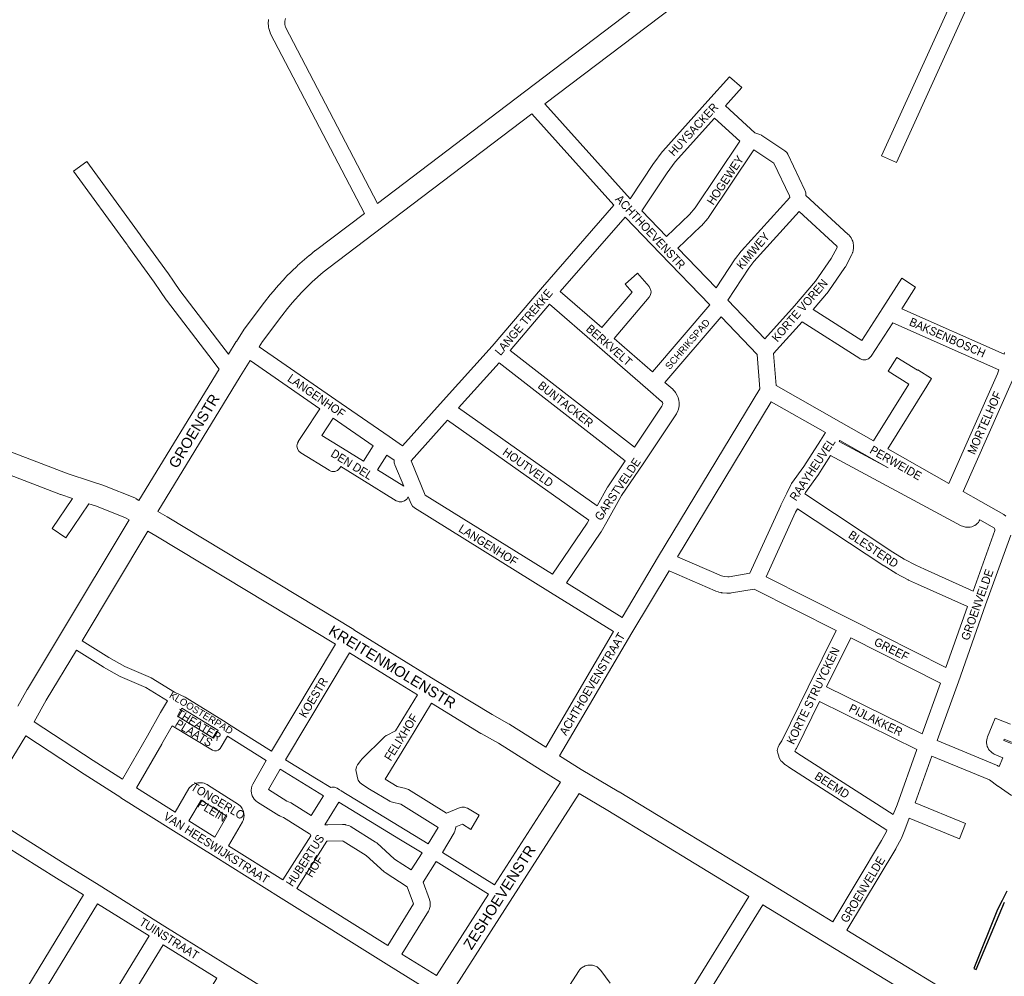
# Model space of a CAD drawing. Header units: metres. Extents: x 123817 to 142006, y 393105 to 406084.
# Tile 134 of 138: x 137840 to 138739, y 402175 to 403048. Entities that reach past the tile are written whole.
import ezdxf
from ezdxf.enums import TextEntityAlignment as Align

# ---------------------------------------------------------------- set-up
doc = ezdxf.new("R2010")
doc.units = ezdxf.units.M
doc.header["$MEASUREMENT"] = 0
doc.styles.add('Style-Arial', font='arial.ttf')

msp = doc.modelspace()

# ---------------------------------------------------------------- linework, layer by layer
at = {"color": 40, "linetype": 'Continuous', "lineweight": 0, "flags": 128}
for points in [[(138166.86, 402880.39), (138300.95, 402982.09), (138617.4, 403222.2), (139263.82, 403714.27), (139264.21, 403714.55), (139275, 403721.97), (139319.39, 403755.69), (139330.5, 403765.14), (139330.93, 403765.48), (139452.11, 403857.57), (139452.59, 403857.92), (139493.78, 403885.51), (139494.34, 403885.86), (139494.34, 403885.86), (139529.85, 403906.36)], [(138624.22, 403202.27), (138530.86, 403131.43), (138319.69, 402971.21)], [(138307.7, 402962.11), (138171.54, 402858.84), (138171.54, 402858.84), (138171.54, 402858.84), (138122.32, 402821.53), (138117.18, 402817.42), (138107.12, 402808.66), (138097.65, 402799.38), (138088.67, 402789.52), (138084.48, 402784.5), (138079.29, 402777.85), (138061.61, 402754.2), (138058.54, 402749.51)], [(138030.52, 402742.71), (138037.74, 402754.23), (138037.81, 402754.33), (138037.84, 402754.38), (138045.04, 402765.4), (138045.4, 402765.93), (138063.34, 402789.91), (138063.46, 402790.07), (138068.81, 402796.92), (138069.02, 402797.18), (138073.45, 402802.49), (138073.47, 402802.52), (138073.73, 402802.82), (138083.05, 402813.06), (138083.45, 402813.48), (138093.34, 402823.16), (138093.77, 402823.55), (138104.2, 402832.64), (138104.53, 402832.92), (138109.94, 402837.24), (138110.14, 402837.39), (138154.74, 402871.2)], [(137326.77, 402861.02), (137329.49, 402858.12), (137336.6, 402851.38), (137344.19, 402845.2), (137347.97, 402842.47), (137356.22, 402837.2), (137364.77, 402832.62), (137373.77, 402828.65), (137824.61, 402656.18), (137824.62, 402656.18), (137824.62, 402656.18), (137884.05, 402633.39), (137904.61, 402626.75), (137904.61, 402626.75), (137904.61, 402626.75), (137916.67, 402622.86), (137917.34, 402622.61), (137944.94, 402611.46), (137946.19, 402610.85), (137946.36, 402610.75), (137948.88, 402609.23), (138022.07, 402729.14)], [(138050.46, 402736.86), (138041.31, 402722.29), (137966.09, 402599.04), (137974.47, 402594.2), (137974.47, 402594.2), (137974.64, 402594.1), (138145.04, 402491.23), (138145.05, 402491.23), (138145.13, 402491.18), (138220, 402444.91), (138271.35, 402413.69), (138287.12, 402404.94), (138287.27, 402404.86), (138287.6, 402404.66), (138320.38, 402383.99)], [(137888.26, 402611.01), (137877.64, 402614.44), (137877.14, 402614.62), (137822.83, 402635.44)], [(137903.12, 402606.21), (137910.18, 402603.93), (137936.71, 402593.21), (137939.85, 402591.32), (137877.25, 402487.06), (137846.97, 402436.91), (137846.81, 402436.64), (137838.23, 402421.39)], [(137896.89, 402480.92), (137957.07, 402581.15), (137964.39, 402576.93), (138128.33, 402477.96)], [(137853.16, 402407.14), (137864.17, 402426.7), (137891.73, 402472.35)], [(138141.13, 402470.14), (138179.55, 402446.4), (138203.19, 402431.79)], [(138273.63, 402258.13), (138333.81, 402351.99), (138316.36, 402362.88), (138316.36, 402362.88), (138316.32, 402362.9), (138277.17, 402387.59), (138261.47, 402396.3), (138261.32, 402396.38), (138261.13, 402396.5), (138215.98, 402423.95)], [(137803.44, 402325.95), (137812.86, 402341.23), (137845.52, 402394.21)], [(138333.09, 402376.01), (138352.89, 402363.65), (138387.29, 402343.25), (138387.38, 402343.19), (138522.87, 402260.87), (138522.87, 402260.87), (138522.87, 402260.87), (138582.63, 402224.53)], [(138240.39, 402163.11), (138240.38, 402163.18), (138238.65, 402166.18), (138238.51, 402166.29), (138287.85, 402243.24), (138350.89, 402341.58), (138377.04, 402326.07), (138505.99, 402247.72)], [(138220.54, 402175.32), (138268.24, 402249.71)], [(138518.81, 402239.93), (138578.7, 402203.52), (138715.05, 402120.48)], [(138812.54, 402084.77), (138731.99, 402133.58), (138595.45, 402216.73)]]:
    msp.add_lwpolyline(points, dxfattribs=at)
at = {"color": 9, "linetype": 'Continuous', "lineweight": 0, "flags": 128}
for points in [[(138730.07, 403114.15), (138640.65, 402917.59), (138627, 402923.8), (138717.1, 403121.88)], [(138154.74, 402871.2), (138069.12, 403035.1), (138068.72, 403036.01), (138068.57, 403036.46), (138067.5, 403040.1), (138067.26, 403041.25), (138067.02, 403043.14), (138066.96, 403044.09), (138067, 403044.32), (138066.96, 403044.32), (138067.07, 403048.11)], [(138082.62, 403049.2), (138082.04, 403046.87), (138081.97, 403044.46), (138082.06, 403043.76), (138082.76, 403041.39), (138166.86, 402880.39)], [(138319.69, 402971.21), (138397.47, 402884.65), (138418.81, 402916.85), (138419.08, 402917.22), (138426.83, 402927.48), (138427.07, 402927.78), (138427.23, 402927.96), (138468.33, 402973.87), (138488.19, 402996.04), (138499.36, 402986.04), (138484.46, 402969.4), (138511.27, 402944.9), (138515.98, 402943.31), (138517.32, 402942.7), (138517.74, 402942.44), (138538.92, 402928.25), (138540.49, 402926.84), (138541.51, 402925.25), (138557.13, 402892.51), (138557.41, 402891.85), (138557.82, 402890.08), (138558.1, 402887.46), (138596.64, 402852.11), (138597.14, 402851.61), (138598.16, 402850.48), (138598.33, 402850.28), (138599.24, 402848.92), (138600.4, 402846.68), (138600.8, 402845.79), (138601.15, 402844.44), (138601.54, 402842.06), (138601.64, 402840.84), (138601.57, 402839.79), (138601.2, 402837.19), (138600.82, 402835.68), (138600.71, 402835.39), (138600.23, 402834.22), (138599.93, 402833.58), (138594.14, 402822.59), (138593.67, 402821.82), (138579.01, 402800.65), (138578.59, 402800.1), (138578.55, 402800.05), (138564.53, 402783.61), (138609.09, 402755.29), (138628.17, 402784.9), (138645.65, 402812.07), (138658.27, 402803.95), (138645.53, 402784.15), (138738.99, 402742.81), (138739.47, 402744.24)], [(138058.54, 402749.51), (138128.54, 402701.11), (138177.34, 402667.41), (138189.43, 402659.07), (138223.85, 402697.43), (138223.85, 402697.43), (138223.87, 402697.45), (138271.34, 402750), (138317.41, 402803.95), (138317.42, 402803.95), (138317.47, 402804.02), (138382.72, 402878.62), (138307.7, 402962.11)], [(138430.64, 402850.26), (138408.14, 402873.61), (138431.19, 402908.36), (138438.61, 402918.19), (138474.46, 402958.22), (138497.56, 402937.11), (138456.93, 402876.21), (138451.55, 402870.11), (138430.64, 402850.26)], [(138476.09, 402803.13), (138441.05, 402839.46), (138462.12, 402859.46), (138462.58, 402859.94), (138468.51, 402866.66), (138468.63, 402866.8), (138469.13, 402867.46), (138510.39, 402929.31), (138528.86, 402916.94), (138543.05, 402887.21), (138543.21, 402885.64), (138499.23, 402837.13), (138499.04, 402836.91), (138498.8, 402836.61), (138493.81, 402829.99), (138493.53, 402829.6), (138476.09, 402803.13)], [(138022.07, 402729.14), (138012.59, 402741.34), (138012.55, 402741.39), (137973.98, 402791.92), (137973.66, 402792.37), (137968.65, 402800.05), (137962.85, 402808.47), (137938.61, 402841.62), (137937.96, 402842.68), (137937.58, 402843.44), (137889.21, 402909.93), (137901.33, 402918.75), (137950.07, 402851.77), (137950.7, 402850.73), (137951.08, 402849.97), (137975.02, 402817.24), (137975.14, 402817.07), (137981.05, 402808.49), (137981.16, 402808.33), (137986.07, 402800.8), (138024.45, 402750.52), (138030.52, 402742.71)], [(138520.61, 402756.79), (138486.7, 402791.97), (138505.93, 402821.15), (138510.57, 402827.3), (138551.85, 402872.84), (138586.23, 402841.3), (138586.37, 402841.15), (138586.54, 402840.82), (138586.55, 402840.75), (138586.48, 402840.24), (138581.08, 402829.98), (138566.89, 402809.5), (138547.57, 402786.85), (138520.61, 402756.79)], [(138417.91, 402726.68), (138470.19, 402787.64), (138425, 402834.49), (138425, 402834.5), (138425, 402834.5), (138393.19, 402867.51), (138393.05, 402867.65), (138333.72, 402799.81), (138371.52, 402766.97), (138399.23, 402799.45), (138392.92, 402806.68), (138404.21, 402816.55), (138414.79, 402804.44), (138414.89, 402804.33), (138416.19, 402802.07), (138416.64, 402799.51), (138416.19, 402796.94), (138414.89, 402794.69), (138414.85, 402794.64), (138382.85, 402757.14), (138417.91, 402726.68)], [(138401.33, 402657.73), (138287.77, 402746.15), (138323.91, 402788.46), (138367.4, 402750.69), (138413.78, 402710.41), (138413.78, 402710.41), (138413.79, 402710.4), (138426.27, 402699.6), (138426.42, 402699.43), (138426.99, 402698.45), (138427.21, 402697.6), (138427.19, 402696.5), (138426.56, 402695.13), (138401.33, 402657.73)], [(138390.08, 402502.37), (138339.33, 402533.9), (138370.65, 402580.18), (138370.9, 402580.58), (138376.22, 402589.62), (138376.25, 402589.69), (138376.3, 402589.75), (138389.65, 402613.55), (138409.28, 402642.69), (138439.35, 402687.26), (138439.95, 402688.34), (138441.17, 402691.01), (138441.39, 402691.55), (138441.66, 402692.46), (138441.98, 402693.89), (138442.17, 402695.41), (138442.22, 402698.34), (138442.23, 402698.48), (138441.99, 402700.36), (138441.25, 402703.2), (138441.04, 402703.89), (138440.48, 402705.08), (138439.01, 402707.62), (138438.27, 402708.68), (138438.12, 402708.86), (138437.14, 402709.95), (138436.45, 402710.63), (138429.25, 402716.86), (138480.57, 402776.71), (138513.55, 402742.5), (138516.09, 402711.2), (138423.53, 402558.17), (138423.52, 402558.16), (138423.52, 402558.15), (138390.08, 402502.37)], [(138688.5, 402624.74), (138732.89, 402724.82), (138734.16, 402728.54), (138637.31, 402771.39), (138617.66, 402740.9), (138617.1, 402740.14), (138615.11, 402738.46), (138612.66, 402737.57), (138610.06, 402737.57), (138607.61, 402738.46), (138607.33, 402738.63), (138554.56, 402772.17), (138528.54, 402743.17), (138530.91, 402713.97), (138590.18, 402680.47), (138590.19, 402680.46), (138590.19, 402680.46), (138619.73, 402663.72), (138651.94, 402715.26), (138633.2, 402727.13), (138641.22, 402739.81), (138659.89, 402727.98), (138660.14, 402728.4), (138672.86, 402720.45), (138668.61, 402713.64), (138632.79, 402656.32), (138688.5, 402624.74)], [(138050.46, 402736.86), (138113.99, 402692.93), (138099.15, 402670.3), (138094.35, 402663.08), (138094.49, 402663.11), (138093.55, 402661.49), (138093.1, 402658.93), (138093.55, 402656.36), (138094.86, 402654.11), (138096.67, 402652.54), (138122.47, 402636.67), (138122.65, 402636.57), (138125.1, 402635.68), (138127.7, 402635.68), (138130.15, 402636.57), (138132.15, 402638.24), (138132.77, 402639.11), (138133.36, 402640.05), (138152.47, 402628.23), (138183.76, 402608.86), (138183.96, 402608.74), (138186.41, 402607.85), (138189.01, 402607.85), (138191.46, 402608.74), (138193.46, 402610.42), (138194.71, 402612.59), (138197.44, 402606.01), (138198.62, 402604.07), (138200.41, 402602.52), (138324.79, 402525.27), (138382.41, 402489.47), (138320.38, 402383.99)], [(138367.28, 402604.34), (138240.67, 402693.67), (138277.87, 402734.85), (138392.93, 402645.26), (138377.04, 402621.68), (138376.72, 402621.16), (138367.28, 402604.34)], [(138746.74, 402719.05), (138701.62, 402617.32), (138717.67, 402608.24), (138738.73, 402596.35), (138738.79, 402596.31), (138740.75, 402594.68)], [(138486.64, 402539.48), (138483.47, 402539.74), (138482.26, 402540.01), (138480.9, 402540.46), (138440.82, 402557.77), (138526.41, 402699.28), (138576, 402671.26), (138571.49, 402664.01), (138556.25, 402640.11), (138545.01, 402624.56), (138544.38, 402623.51), (138540.59, 402615.9), (138535.1, 402604.91), (138534.98, 402604.66), (138506.87, 402542.76), (138487.83, 402539.55), (138486.64, 402539.48)], [(138154.01, 402644.91), (138134.88, 402656.75), (138115.91, 402668.49), (138126.34, 402684.4), (138162.92, 402659.14), (138154.01, 402644.91)], [(138326.57, 402541.82), (138210.37, 402613.99), (138197.33, 402645.41), (138230.56, 402682.45), (138359.79, 402591.27), (138358.1, 402588.39), (138326.57, 402541.82)], [(138633.21, 402638.84), (138588.43, 402662.84), (138589.06, 402663.86), (138618.58, 402647.13), (138618.58, 402647.13), (138633.21, 402638.84)], [(138190.73, 402622.19), (138166.77, 402637.02), (138175.28, 402650.61), (138181.84, 402646.08), (138181.82, 402645.87), (138181.89, 402645.88), (138181.81, 402645.44), (138182.1, 402643.37), (138182.36, 402642.49), (138182.52, 402642), (138182.64, 402641.69), (138190.73, 402622.19)], [(138710.79, 402526.4), (138666.19, 402546.35), (138658.36, 402549.99), (138647.75, 402555.65), (138637.44, 402562.03), (138556.97, 402615.15), (138557.53, 402616.27), (138568.54, 402631.5), (138568.78, 402631.86), (138580.42, 402650.12), (138699.93, 402586.05), (138701.14, 402585.54), (138702.79, 402585), (138703.83, 402584.74), (138705.37, 402584.63), (138707.11, 402584.68), (138708.17, 402584.79), (138709.66, 402585.22), (138711.27, 402585.87), (138712.23, 402586.33), (138713.49, 402587.24), (138714.78, 402588.4), (138715.52, 402589.17), (138716.36, 402590.4), (138716.92, 402591.44), (138730.19, 402583.94), (138730.23, 402583.89), (138730.26, 402583.85), (138730.68, 402582.64), (138730.59, 402581.58), (138710.79, 402526.4)], [(137903.12, 402606.21), (137881.98, 402575.02), (137869.56, 402583.43), (137888.26, 402611.01)], [(138685.97, 402456.73), (138598.94, 402500.56), (138521.85, 402539.48), (138548.58, 402598.33), (138550.23, 402601.63), (138629.26, 402549.45), (138629.45, 402549.34), (138640.06, 402542.77), (138640.25, 402542.65), (138640.47, 402542.53), (138651.48, 402536.66), (138651.85, 402536.48), (138659.91, 402532.73), (138660.01, 402532.68), (138705.73, 402512.24), (138685.97, 402456.73)], [(138745.05, 402577.45), (138722.18, 402513.73), (138697.25, 402443.7), (138697.25, 402443.69), (138697.25, 402443.69), (138678.05, 402389.91), (138732.18, 402367.52), (138733.06, 402367.08), (138733.73, 402366.65), (138734.45, 402366.12), (138737.75, 402374.32), (138729.94, 402377.58), (138729.08, 402378), (138727.78, 402378.95), (138726.49, 402380.12), (138725.79, 402380.85), (138724.9, 402382.18), (138724.09, 402383.73), (138723.68, 402384.65), (138723.3, 402386.22), (138723.06, 402387.94), (138723, 402388.94), (138723.28, 402390.54), (138723.17, 402390.54), (138723.55, 402392.24), (138723.82, 402393.2), (138723.94, 402393.5), (138728.19, 402403.79), (138730.9, 402410.37), (138744.9, 402405.04)], [(138333.09, 402376.01), (138399.04, 402488.15), (138433, 402544.8), (138475.26, 402526.55), (138475.9, 402526.31), (138477.91, 402525.65), (138478.6, 402525.46), (138480.67, 402524.99), (138481.02, 402524.92), (138481.71, 402524.83), (138485.94, 402524.48), (138487, 402524.47), (138489.12, 402524.6), (138489.93, 402524.69), (138510.86, 402528.23), (138585.56, 402490.51), (138560.21, 402438.81), (138536.07, 402389.81), (138533.71, 402386.13), (138533.28, 402385.38), (138532.62, 402384.03), (138532.73, 402384.02), (138532.3, 402383.29), (138531.85, 402380.73), (138532.23, 402378.36), (138533.15, 402375.59), (138533.22, 402375.39), (138533.34, 402375.1), (138534, 402373.49), (138535.19, 402371.52), (138536.01, 402370.69), (138538.82, 402368.24), (138539.37, 402367.8), (138542.06, 402365.87), (138542.4, 402365.64), (138632.08, 402308.28), (138631.5, 402306.86), (138627.17, 402298.77), (138582.63, 402224.53)], [(138664.34, 402396.14), (138576.98, 402438.94), (138598.96, 402483.76), (138680.89, 402442.49), (138664.34, 402396.14)], [(138128.33, 402477.96), (138070.02, 402380.34)], [(138082.77, 402372.43), (138141.13, 402470.14)], [(138213.15, 402295.55), (138222.26, 402310.68), (138188.12, 402331.85), (138180.29, 402333.55), (138178.13, 402334.38), (138177.99, 402334.47), (138159.55, 402345.64), (138152.33, 402349.99), (138150.45, 402351.59), (138149.15, 402353.85), (138148.91, 402354.63), (138147.22, 402361.55), (138147, 402363.33), (138147.46, 402365.9), (138148.53, 402367.75), (138148.46, 402367.77), (138151.4, 402371.78), (138151.71, 402372.17), (138152.19, 402372.69), (138173.15, 402393.32), (138174.66, 402394.47), (138174.95, 402394.62), (138183.18, 402398.91), (138203.19, 402431.79)], [(137974.77, 402426.36), (137968.62, 402415.42), (137956.72, 402394.26), (137933.82, 402354.68), (137906.9, 402371.84), (137853.16, 402407.14)], [(137988.14, 402419.54), (137984.69, 402413.4), (137984.02, 402412.22)], [(138215.98, 402423.95), (138194.9, 402389.32), (138194.9, 402389.32), (138194.9, 402389.32), (138173.74, 402354.58), (138184.69, 402347.94), (138192.56, 402346.24), (138194.72, 402345.41), (138194.92, 402345.28), (138229.6, 402323.78), (138242.16, 402328.82), (138243.65, 402329.24), (138246.25, 402329.24), (138248.7, 402328.35), (138248.82, 402328.28), (138259.73, 402321.71), (138252, 402308.86), (138244.28, 402313.5), (138238.19, 402311.06), (138238.15, 402310.53), (138237.81, 402308.45), (138237.45, 402307.1), (138236.83, 402305.8), (138225.98, 402287.77)], [(138637.74, 402322.46), (138550.65, 402378.17), (138548.41, 402379.78), (138547.8, 402380.31), (138548.92, 402382.05), (138549.34, 402382.79), (138570.36, 402425.48), (138659.27, 402381.92), (138641.23, 402331.41), (138637.74, 402322.46)], [(137979.12, 402403.5), (137969.77, 402386.87), (137969.73, 402386.79), (137946.51, 402346.65), (137981.83, 402324.49), (137994.37, 402346.05), (137995.11, 402347.1), (137996.08, 402348.07), (137997.46, 402349.2), (137998.47, 402349.9), (137999.78, 402350.5), (138001.45, 402351.08), (138002.6, 402351.37), (138004.09, 402351.48), (138005.86, 402351.44), (138006.98, 402351.33), (138008.47, 402350.9), (138010.12, 402350.24), (138011.07, 402349.78), (138011.32, 402349.63), (138039.73, 402331.72), (138041.48, 402330.2), (138041.8, 402329.77), (138043.05, 402328.06), (138044.02, 402326.23), (138044.32, 402325.16), (138044.74, 402323.08), (138044.89, 402321.59), (138044.7, 402319.91), (138044.23, 402317.85), (138043.97, 402316.96), (138043.41, 402315.77), (138030.74, 402293.84), (138080.31, 402262.8), (138105.85, 402302.91), (138105.34, 402304.52), (138104.69, 402304.93), (138080.8, 402319.77), (138077.84, 402320.91), (138076.8, 402321.41), (138076.56, 402321.56), (138057.12, 402333.78), (138056.89, 402333.98), (138056.05, 402334.6), (138054.73, 402335.81), (138054.05, 402336.52), (138053.11, 402337.94), (138052.3, 402339.53), (138051.94, 402340.36), (138051.53, 402342.1), (138051.33, 402343.88), (138051.29, 402344.71), (138051.61, 402346.54), (138051.52, 402346.55), (138051.95, 402348.28), (138052.18, 402349), (138052.71, 402350.15), (138064.97, 402371.7)], [(138212.34, 402162.75), (138174.56, 402186.21), (138174.56, 402186.21), (138174.54, 402186.22), (138078.67, 402246.13), (138078.67, 402246.13), (138078.66, 402246.13), (138016.64, 402284.96), (138016.64, 402284.96), (138016.64, 402284.97), (137980.43, 402307.66), (137980.43, 402307.66), (137980.43, 402307.66), (137932.41, 402337.79), (137932.4, 402337.8), (137932.36, 402337.82), (137898.79, 402359.22), (137898.71, 402359.28), (137845.52, 402394.21)], [(138748.16, 402387.5), (138739.2, 402391.16), (138738.78, 402390.14), (138745.84, 402387.2)], [(138745.69, 402339.79), (138733.52, 402348.23), (138733.49, 402348.26), (138733.38, 402348.33), (138725.61, 402354), (138673, 402375.77), (138657.73, 402333.01), (138703.89, 402314.11), (138698.21, 402300.23), (138652.47, 402318.95), (138648.39, 402308.49), (138648.38, 402308.48), (138648.34, 402308.37), (138645.23, 402300.81), (138644.9, 402300.12), (138640.3, 402291.53), (138640.12, 402291.21), (138595.45, 402216.73)], [(138077.73, 402363.79), (138067.15, 402345.19), (138083.93, 402334.64), (138086.88, 402333.5), (138087.91, 402333), (138088.12, 402332.88), (138106.21, 402321.64), (138117.26, 402339.53)], [(138124.24, 402346.98), (138124.98, 402347.25), (138127.59, 402347.25), (138130.03, 402346.36), (138131.87, 402344.82)], [(138018.02, 402301.8), (137994.54, 402316.52), (138005.59, 402335.51), (138028.97, 402320.77), (138018.02, 402301.8)], [(138207.45, 402287.31), (138197.63, 402271.84), (138182.4, 402281.66), (138166.09, 402296.43), (138165.05, 402297.22), (138142.76, 402311.26), (138142.51, 402311.4), (138141.21, 402312), (138138.75, 402312.85), (138137.6, 402313.15), (138137.07, 402313.22), (138135.77, 402313.36), (138134.78, 402313.4), (138121.23, 402313.01), (138120.73, 402313.07), (138119.33, 402313.12), (138118.55, 402313.07), (138131.35, 402333.79)], [(137803.44, 402325.95), (137881.4, 402277.04), (137912.46, 402257.79), (137912.46, 402257.79), (137912.48, 402257.78), (137972.59, 402220.3), (138034.22, 402181.92), (138094.2, 402144.87), (138117.54, 402130.55), (138127.63, 402147.18), (138140.45, 402139.39), (138130.32, 402122.71), (138169.75, 402098.51)], [(137826.79, 402131.43), (137898.24, 402248.95), (137873.48, 402264.3), (137873.45, 402264.32), (137795.63, 402313.14)], [(138176.12, 402202.92), (138093.03, 402254.84), (138120.52, 402298.02), (138121.08, 402298), (138134.67, 402298.39), (138135.5, 402298.1), (138156.51, 402284.87), (138172.79, 402270.13), (138173.76, 402269.38), (138193.84, 402256.44), (138199.7, 402240.75), (138176.12, 402202.92)], [(138220.28, 402279.53), (138208.29, 402260.63), (138214.24, 402244.7), (138214.26, 402244.64), (138214.55, 402243.6), (138214.76, 402242.59), (138214.92, 402241.07), (138214.89, 402240.42), (138214.72, 402238.51), (138214.31, 402236.62), (138213.92, 402235.53), (138213.91, 402235.5), (138213.23, 402234.1), (138188.85, 402194.99), (138220.54, 402175.32)], [(138443.95, 402147.84), (138505.99, 402247.72)], [(137889.39, 402097.83), (137889.26, 402097.84), (137887.91, 402098.13), (137887.72, 402098.22), (137841.32, 402126.46), (137910.98, 402241.03), (137958.32, 402211.52), (137928.93, 402163.78), (137928.49, 402162.95), (137925.45, 402156.26), (137919.96, 402146.78), (137919.4, 402145.58), (137919.03, 402144.11), (137918.99, 402143.9), (137891.75, 402099.11), (137891.1, 402098.48), (137890.11, 402097.96), (137889.98, 402097.92), (137889.39, 402097.83)], [(138518.81, 402239.93), (138456.85, 402140.18)], [(137948.08, 402061.45), (137902.87, 402088.99), (137903.39, 402089.55), (137904.05, 402090.47), (137932.6, 402137.41), (137933.24, 402138.74), (137933.61, 402140.21), (137933.66, 402140.5), (137938.62, 402149.07), (137938.96, 402149.73), (137941.95, 402156.32), (137971.06, 402203.58), (138020, 402173.1), (137992.03, 402127.14), (137985.1, 402119.41), (137984.94, 402119.22), (137984.26, 402118.27), (137950.31, 402061.94), (137948.49, 402061.58), (137948.08, 402061.45)], [(138311.81, 402119.5), (138350.8, 402180), (138351.36, 402180.76), (138352.57, 402181.92), (138353.96, 402182.97), (138354.74, 402183.49), (138356.28, 402184.16), (138357.95, 402184.67), (138358.85, 402184.89), (138360.54, 402185), (138362.29, 402184.91), (138363.2, 402184.8), (138364.83, 402184.32), (138366.44, 402183.64), (138367.25, 402183.23), (138368.63, 402182.21), (138369.9, 402181.02), (138370.52, 402180.36), (138370.78, 402180.04), (138379.39, 402168.55)]]:
    msp.add_lwpolyline(points, dxfattribs=at)
at = {"color": 111, "linetype": 'Continuous', "lineweight": 0, "flags": 128}
for points in [[(138070.02, 402380.34), (138030.75, 402404.95), (138030.55, 402405.12), (138030.39, 402405.17), (138026.04, 402407.9), (138026.01, 402407.92), (138026.01, 402407.92), (137991.02, 402429.51), (137981.17, 402434.17), (137959.97, 402447.12), (137959.87, 402447.19), (137959.32, 402447.46), (137935.89, 402457.43), (137921.48, 402465.66), (137896.89, 402480.92)], [(137974.77, 402426.36), (137955.07, 402438.4), (137931.7, 402448.34), (137931.18, 402448.6), (137916.44, 402457.02), (137916.42, 402457.03), (137916.28, 402457.11), (137891.73, 402472.35)], [(137988.14, 402419.54), (138020.75, 402399.42), (138021.21, 402399.13), (138017.03, 402392.24), (137984.02, 402412.22)], [(138064.97, 402371.7), (138029.68, 402393.82), (138023, 402382.78), (138022.55, 402382.16), (138021.22, 402381.04), (138019.59, 402380.45), (138017.85, 402380.45), (138016.22, 402381.04), (138016.13, 402381.09), (137979.12, 402403.5)], [(138082.77, 402372.43), (138110.94, 402355.14), (138124.24, 402346.98)], [(138077.73, 402363.79), (138117.26, 402339.53)], [(138131.87, 402344.82), (138133.4, 402344.26), (138133.51, 402344.2), (138213.15, 402295.55)], [(138131.35, 402333.79), (138187.83, 402299.3), (138207.45, 402287.31)], [(138273.63, 402258.13), (138225.98, 402287.77)], [(138220.28, 402279.53), (138242.33, 402265.82), (138268.24, 402249.71)]]:
    msp.add_lwpolyline(points, dxfattribs=at)
at = {"flags": 128}
msp.add_lwpolyline([(138741.46, 402252.33), (138737.22, 402244.02), (138733.1, 402235.65), (138711.27, 402181.7), (138713.58, 402180.81), (138739.44, 402242.43)], dxfattribs=at)

# ---------------------------------------------------------------- texts
at = {"color": 8, "style": 'Style-Arial', "width": 0.909091}
for s, rotation, p in [('HUYSACKER', 47.38986, (138455.17, 402947.86)), ('HOGEWEY', 56.25598, (138484.35, 402901.61)), ('ACHTHOEVENSTR', 312.9933, (138415.95, 402854.38)), ('KIMWEY', 49.59214, (138509.72, 402837.05)), ('KORTE VOREN', 49.10633, (138552.31, 402782.72)), ('LANGE TREKKE', 49.9245, (138300.27, 402771.93)), ('BAKSENBOSCH', 336.31859, (138687.34, 402757.9)), ('BERKVELT', 319.0184, (138378.3, 402750.9)), ('LANGENHOF', 325.3835, (138111.04, 402704.64)), ('BUNTACKER', 322.0919, (138338.6, 402697.07)), ('MORTELHOF', 66.0829, (138721.16, 402679.99)), ('DEN DEL', 328.1695, (138143.34, 402642.03)), ('HOUTVELD', 324.808, (138304.24, 402639.35)), ('RAAYHEUVEL', 56.29174, (138564.04, 402637.52)), ('PERWEIDE', 330.47192, (138640.19, 402643.44)), ('GARSTVELDE', 56.0096, (138386.05, 402619.41)), ('LANGENHOF', 328.1695, (138268, 402568.52)), ('BLESTERD', 326.5738, (138619.71, 402564.73)), ('GROENVELDE', 70.3708, (138714.51, 402513.97)), ('ACHTHOEVENSTRAAT', 59.275, (138362.88, 402441.68)), ('GREEF', 333.2812, (138636.28, 402473.36)), ('KORTE STRUYCKEN', 64.1191, (138564.56, 402430.95)), ('KOESTR', 59.108, (138108.17, 402429.2)), ('PIJLAKKER', 333.9141, (138621.87, 402408.71)), ('THEATER', 328.82607, (138003.41, 402404.16)), ('FELIXHOF', 57.88614, (138188.34, 402392.98)), ('PLAATS', 328.82607, (137998.99, 402396.86)), ('BEEMD', 327.4176, (138581.95, 402349.27)), ('TONGERLO', 329.25536, (138020.97, 402334.72)), ('PLEIN', 329.25536, (138015.79, 402325.89)), ('VAN HEESWIJKSTRAAT', 327.6417, (138019.64, 402292.08)), ('HUBERTUS', 56.67881, (138100.62, 402280.5)), ('HOF', 57.84167, (138109.02, 402275.08)), ('GROENVELDE', 58.9724, (138609.94, 402253.94)), ('TUINSTRAAT', 328.0408, (137976.49, 402209.16))]:
    msp.add_text(s, height=7.7, rotation=rotation, dxfattribs=at).set_placement(p, align=Align.MIDDLE_CENTER)
at = {"color": 8, "style": 'Style-Arial'}
for s, rotation, p in [('SCHRIKSPAD', 49.3757, (138449.88, 402751.78)), ('KLOOSTERPAD', 328.6943, (138005.71, 402415.12))]:
    msp.add_text(s, height=6.3, rotation=rotation, dxfattribs=at).set_placement(p, align=Align.MIDDLE_CENTER)
at = {"style": 'Style-Arial'}
for s, rotation, p in [('GROENSTR', 58.7562, (137999.16, 402672.53)), ('KREITENMOLENSTR', 328.6992, (138180.29, 402457.23)), ('ZESHOEVENSTR', 57.3763, (138278.08, 402246.88))]:
    msp.add_text(s, height=9.6, rotation=rotation, dxfattribs=at).set_placement(p, align=Align.MIDDLE_CENTER)

doc.saveas('drawing.dxf')
